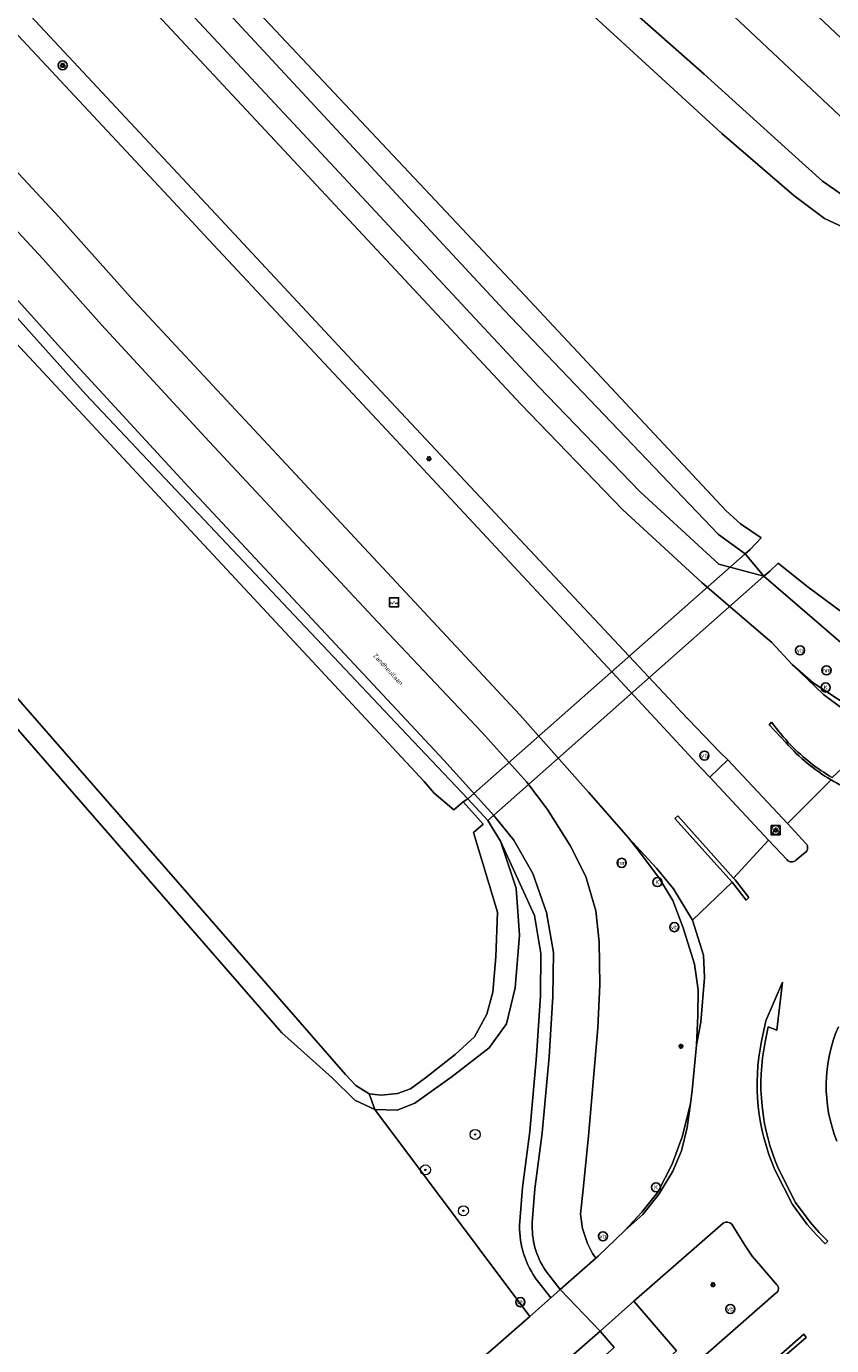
# Model space of a CAD drawing. Header units: metres. Extents: x 73718 to 76933, y 443658 to 446696.
# Tile 146 of 161: x 75808 to 75872, y 445458 to 445563. Entities that reach past the tile are written whole.
import ezdxf
from ezdxf.enums import TextEntityAlignment as Align

# ---------------------------------------------------------------- set-up
doc = ezdxf.new("R2010")
doc.units = ezdxf.units.M
for name, color, linetype, lineweight in [('B-WE-GK-BESCHOEIING-G', 130, 'GK-BESCHOEIING-SO', 18), ('B-WE-GR-BOOM-S', 90, 'Continuous', 25), ('B-WE-GR-GRAS-GV', 60, 'Continuous', 13), ('B-WE-IE-MEUBILAIR-S', 7, 'Continuous', 25), ('B-WE-KW-KUNSTWERK_DUIKER-GV', 170, 'Continuous', 18), ('B-WE-OG-TERREIN_OEVER-GV', 7, 'Continuous', 18), ('B-WE-OG-TOPOGRAFIE-T18', 10, 'Continuous', 18), ('B-WE-OG-WATER_SLOOT-GV', 120, 'Continuous', 18), ('B-WE-OG-WEG-GV', 7, 'Continuous', 18), ('B-WE-VH-GESLOTENVERHARDING_ASFALT-GV', 10, 'Continuous', 18), ('B-WE-VH-GESLOTENVERHARDING_BETON-GV', 10, 'Continuous', 18), ('B-WE-VH-OPENVERHARDING_BETONELEMENT-GV', 30, 'Continuous', 18), ('B-WE-VH-OPENVERHARDING_BETONSTRAATSTEEN-GV', 30, 'Continuous', 18), ('B-WE-VH-OPENVERHARDING_TEGEL-GV', 30, 'Continuous', 18)]:
    doc.layers.add(name, color=color, linetype=linetype, lineweight=lineweight)
doc.styles.add('NLCS-ISO', font='NLCS-ISO.ttf')
doc.styles.add('NLCS-ISO-M200-T18', font='NLCS-ISO.ttf', dxfattribs={"height": 0.36})
doc.linetypes.add('GK-BESCHOEIING-SO', pattern='A,18,-3,[1,NLCS.SHX,S=0.6,R=0,X=0,Y=0],-3', length=24)

# ---------------------------------------------------------------- blocks, each defined once
blk = doc.blocks.new('SIE-MEUBILAIR_BORD_WEGWIJZER-SO')
at = {"flags": 128}
blk.add_lwpolyline([(-1.8, 1.8), (1.8, 1.8), (1.8, -1.8), (-1.8, -1.8)], close=True, dxfattribs=at)
at = {"style": 'NLCS-ISO'}
blk.add_text('ww', height=1.8, dxfattribs=at).set_placement((0, 0), align=Align.MIDDLE_CENTER)
blk = doc.blocks.new('SIE-MEUBILAIR_BORD_VERKEER-SO')
at = {"flags": 128}
blk.add_lwpolyline([(-1.8, 1.8), (1.8, 1.8), (1.8, -1.8), (-1.8, -1.8)], close=True, dxfattribs=at)
at = {"style": 'NLCS-ISO'}
blk.add_text('vb', height=1.8, dxfattribs=at).set_placement((0, 0), align=Align.MIDDLE_CENTER)
blk = doc.blocks.new('SIE-MEUBILAIR_PAAL_VERKEERSBORD-SO')
blk.add_circle((0, 0), 1.8)
at = {"style": 'NLCS-ISO'}
blk.add_text('vb', height=1.8, dxfattribs=at).set_placement((0, 0), align=Align.MIDDLE_CENTER)
blk = doc.blocks.new('SIE-MEUBILAIR_PAAL_LICHTMAST-SO')
for points in [[(-0.62, 0), (-1, 0)], [(-0.71, 0.71), (-0.44, 0.44)], [(0, 1), (0, 0.62)], [(0.44, 0.44), (0.71, 0.71)], [(1, 0), (0.62, 0)], [(-0.71, -0.71), (-0.44, -0.44)], [(0, -0.62), (0, -1)], [(0.44, -0.44), (0.71, -0.71)]]:
    blk.add_lwpolyline(points)
blk.add_circle((0, 0), 0.5)
blk = doc.blocks.new('SIE-MEUBILAIR_PAAL_PORTAAL-SO')
blk.add_circle((0, 0), 1.8)
at = {"style": 'NLCS-ISO'}
blk.add_text('pt', height=1.8, dxfattribs=at).set_placement((0, 0), align=Align.MIDDLE_CENTER)
blk = doc.blocks.new('SIE-MEUBILAIR_PAAL_HECTOMETER-SO')
blk.add_circle((0, 0), 1.8)
at = {"style": 'NLCS-ISO'}
blk.add_text('hm', height=1.8, dxfattribs=at).set_placement((0, 0), align=Align.MIDDLE_CENTER)
blk = doc.blocks.new('SIE-MEUBILAIR_PUT_KOLK-SO')
blk.add_circle((0, 0), 1.8)
at = {"style": 'NLCS-ISO'}
blk.add_text('K', height=1.8, dxfattribs=at).set_placement((0, 0), align=Align.MIDDLE_CENTER)
blk = doc.blocks.new('SGR-BOOM_GBKN-SO')
at = {"linetype": 'ByBlock', "lineweight": 18}
h = blk.add_hatch(color=0, dxfattribs=at)
h.dxf.hatch_style = 1
edge = h.paths.add_edge_path()
edge.add_arc((0, 0), 0.25, 0, 360)
at = {"color": 0, "linetype": 'ByBlock', "lineweight": 18}
for radius in [2, 0.25]:
    blk.add_circle((0, 0), radius, dxfattribs=at)
at = {"color": 0, "linetype": 'ByBlock', "lineweight": 18, "style": 'NLCS-ISO'}
blk.add_attdef('SOORT', (2.5, 0), '', height=1.5, dxfattribs=at)

msp = doc.modelspace()

# ---------------------------------------------------------------- linework, layer by layer
at = {"layer": 'B-WE-GK-BESCHOEIING-G', "flags": 128}
for points in [[(75658.47, 445699.202), (75696.256, 445657.453), (75724.933, 445626.384), (75786.232, 445560.763), (75839.854, 445503.135), (75840.669, 445502.224), (75842.238, 445500.882)], [(75866.681, 445522.552), (75865.04, 445523.673), (75863.899, 445524.688), (75847.113, 445542.664), (75808.984, 445583.247), (75770.301, 445624.577), (75759.59, 445635.824), (75739.075, 445659.928), (75734.839, 445664.74), (75724.218, 445676.786), (75716.553, 445685.189), (75716.132, 445687.013), (75716.555, 445688.51)], [(75920.72, 445568.883), (75919.278, 445568.494), (75918.068, 445567.726), (75916.634, 445566.35), (75902.526, 445551.286), (75901.385, 445550.394), (75899.745, 445549.331), (75897.315, 445548.024), (75894.006, 445546.405), (75890.464, 445545.133), (75887.821, 445544.554), (75885.649, 445544.545), (75881.981, 445544.807), (75878.607, 445545.31), (75875.206, 445546.363), (75871.742, 445547.984), (75869.289, 445549.812), (75863.564, 445554.756), (75846.402, 445570.519), (75844.444, 445572.377)], [(75868.047, 445520.525), (75870.318, 445518.697), (75873.076, 445516.663), (75877.271, 445514.091), (75880.075, 445512.996), (75883.162, 445512.44), (75887.084, 445512.523), (75890.109, 445512.979), (75892.116, 445513.517), (75894.179, 445514.408), (75896.923, 445515.937), (75900.168, 445518.329), (75905.145, 445523.241), (75925.227, 445543.061), (75935.73, 445553.476), (75938.611, 445556.051), (75940.059, 445557.236), (75942.546, 445559.515)], [(75791.122, 445529.239), (75791.906, 445527.812), (75792.497, 445526.937), (75816.656, 445499.268)], [(75843.803, 445499.071), (75845.698, 445492.742), (75845.582, 445489.17), (75845.335, 445486.376), (75844.863, 445484.602), (75843.868, 445482.815), (75842.329, 445481.399), (75839.968, 445479.533), (75838.789, 445478.663), (75837.751, 445478.288), (75836.433, 445478.162), (75835.484, 445478.261), (75834.437, 445478.925), (75833.616, 445479.815), (75816.656, 445499.268)]]:
    msp.add_lwpolyline(points, dxfattribs=at)
at = {"layer": 'B-WE-GR-GRAS-GV', "flags": 128}
msp.add_lwpolyline([(75803.641, 445423.141), (75805.898, 445424.259), (75808.634, 445425.956), (75811.033, 445427.898), (75830.261, 445444.777), (75848.272, 445460.522), (75835.948, 445477.025), (75834.337, 445477.765), (75832.542, 445479.55), (75828.53, 445483.122), (75815.069, 445498.623), (75796.787, 445519.617), (75789.297, 445513.486)], dxfattribs=at)
at = {"layer": 'B-WE-KW-KUNSTWERK_DUIKER-GV', "flags": 128}
msp.add_lwpolyline([(75865.415, 445521.284), (75843.329, 445501.768), (75844.92, 445500.032), (75866.905, 445519.499)], close=True, dxfattribs=at)
at = {"layer": 'B-WE-OG-TERREIN_OEVER-GV', "flags": 128}
for points in [[(75807.229, 445582.756), (75846.21, 445540.701), (75863.282, 445522.826), (75865.415, 445521.284), (75865.823, 445521.634), (75866.681, 445522.552), (75865.04, 445523.673), (75863.899, 445524.688), (75847.113, 445542.664), (75808.984, 445583.247), (75770.301, 445624.577)], [(75846.402, 445570.519), (75863.564, 445554.756), (75869.289, 445549.812), (75871.742, 445547.984), (75875.206, 445546.363), (75878.607, 445545.31), (75881.981, 445544.807), (75885.649, 445544.545), (75887.821, 445544.554), (75890.464, 445545.133), (75894.006, 445546.405), (75897.315, 445548.024), (75899.745, 445549.331), (75901.385, 445550.394), (75902.526, 445551.286), (75916.634, 445566.35)], [(75916.395, 445569.351), (75910.188, 445562.522), (75903.754, 445555.615), (75900.081, 445552.287), (75896.919, 445550.234), (75891.719, 445548.152), (75886.899, 445547.225), (75881.43, 445547.112), (75877.866, 445547.804), (75874.081, 445549.205), (75871.564, 445550.949), (75869.144, 445553.165), (75862.146, 445559.473), (75848.92, 445571.198)], [(75786.232, 445560.763), (75839.854, 445503.135), (75840.669, 445502.224), (75842.238, 445500.882), (75842.981, 445501.511), (75843.329, 445501.768), (75838.028, 445507.373), (75812.921, 445533.978), (75801.524, 445546.682)], [(75873.076, 445516.663), (75870.318, 445518.697), (75868.047, 445520.525), (75867.369, 445519.893), (75866.905, 445519.499), (75873.035, 445514.211)]]:
    msp.add_lwpolyline(points, dxfattribs=at)
for points in [[(75791.906, 445527.812), (75791.122, 445529.239), (75785.898, 445524.862), (75787.566, 445524.967), (75790.43, 445527.153), (75791.446, 445525.913), (75793.679, 445523.187), (75796.787, 445519.617), (75815.069, 445498.623), (75828.53, 445483.122), (75832.542, 445479.55), (75834.337, 445477.765), (75835.948, 445477.025), (75835.484, 445478.261), (75834.437, 445478.925), (75833.616, 445479.815), (75816.656, 445499.268), (75792.497, 445526.937)], [(75835.484, 445478.261), (75835.948, 445477.025), (75837.715, 445476.973), (75839.119, 445477.537), (75842.087, 445479.649), (75845.049, 445481.935), (75846.414, 445483.841), (75847.115, 445486.703), (75847.449, 445490.893), (75847.18, 445494.635), (75845.933, 445498.395), (75844.92, 445500.032), (75843.329, 445501.768), (75842.981, 445501.511), (75844.553, 445499.738), (75843.803, 445499.071), (75845.698, 445492.742), (75845.582, 445489.17), (75845.335, 445486.376), (75844.863, 445484.602), (75843.868, 445482.815), (75842.329, 445481.399), (75839.968, 445479.533), (75838.789, 445478.663), (75837.751, 445478.288), (75836.433, 445478.162)]]:
    msp.add_lwpolyline(points, close=True, dxfattribs=at)
at = {"layer": 'B-WE-OG-WATER_SLOOT-GV', "flags": 128}
for points in [[(75770.301, 445624.577), (75808.984, 445583.247), (75847.113, 445542.664), (75863.899, 445524.688), (75865.04, 445523.673), (75866.681, 445522.552), (75865.823, 445521.634), (75865.415, 445521.284), (75866.905, 445519.499)], [(75916.634, 445566.35), (75902.526, 445551.286), (75901.385, 445550.394), (75899.745, 445549.331), (75897.315, 445548.024), (75894.006, 445546.405), (75890.464, 445545.133), (75887.821, 445544.554), (75885.649, 445544.545), (75881.981, 445544.807), (75878.607, 445545.31), (75875.206, 445546.363), (75871.742, 445547.984), (75869.289, 445549.812), (75863.564, 445554.756), (75846.402, 445570.519)], [(75866.905, 445519.499), (75867.369, 445519.893), (75868.047, 445520.525), (75870.318, 445518.697), (75873.076, 445516.663), (75877.271, 445514.091), (75880.075, 445512.996), (75883.162, 445512.44), (75887.084, 445512.523), (75890.109, 445512.979), (75892.116, 445513.517), (75894.179, 445514.408), (75896.923, 445515.937), (75900.168, 445518.329), (75905.145, 445523.241), (75925.227, 445543.061), (75935.73, 445553.476), (75938.611, 445556.051), (75940.059, 445557.236), (75942.546, 445559.515), (75942.894, 445560.904), (75943.338, 445563.393)], [(75792.497, 445526.937), (75816.656, 445499.268), (75833.616, 445479.815), (75834.437, 445478.925), (75835.484, 445478.261), (75836.433, 445478.162), (75837.751, 445478.288), (75838.789, 445478.663), (75839.968, 445479.533), (75842.329, 445481.399), (75843.868, 445482.815), (75844.863, 445484.602), (75845.335, 445486.376), (75845.582, 445489.17), (75845.698, 445492.742), (75843.803, 445499.071), (75844.553, 445499.738), (75842.981, 445501.511), (75842.238, 445500.882), (75840.669, 445502.224), (75839.854, 445503.135), (75786.232, 445560.763)]]:
    msp.add_lwpolyline(points, dxfattribs=at)
at = {"layer": 'B-WE-OG-WEG-GV', "flags": 128}
for points in [[(75772.365, 445616.707), (75811.123, 445575.23), (75811.511, 445574.815), (75830.566, 445554.36), (75848.978, 445534.596), (75857.066, 445526.208), (75863.318, 445520.46), (75866.905, 445519.499), (75865.415, 445521.284), (75863.282, 445522.826), (75846.21, 445540.701), (75807.229, 445582.756)], [(75918.782, 445573.311), (75901.686, 445554.868), (75898.381, 445558.014), (75897.266, 445556.76), (75897.463, 445552.237), (75880.075, 445551.347), (75879.854, 445555.956), (75878.696, 445557.041), (75875.559, 445553.715), (75848.212, 445579.446)], [(75873.035, 445514.211), (75866.905, 445519.499), (75863.318, 445520.46), (75857.066, 445526.208), (75848.978, 445534.596), (75830.566, 445554.36), (75811.511, 445574.815)], [(75810.049, 445573.45), (75829.103, 445552.997), (75847.526, 445533.22), (75855.668, 445524.776), (75861.992, 445518.963), (75866.486, 445515.129), (75867.548, 445514.222), (75869.163, 445512.467), (75870.866, 445510.967), (75871.002, 445510.905), (75873.523, 445509.221)], [(75848.92, 445571.198), (75862.146, 445559.473), (75869.144, 445553.165), (75871.564, 445550.949), (75874.081, 445549.205), (75877.866, 445547.804), (75881.43, 445547.112), (75886.899, 445547.225), (75891.719, 445548.152), (75896.919, 445550.234), (75900.081, 445552.287), (75903.754, 445555.615), (75910.188, 445562.522), (75916.395, 445569.351)], [(75803.028, 445567.402), (75821.366, 445547.739), (75822.331, 445546.705), (75837.63, 445530.325), (75850.985, 445515.991), (75858.277, 445508.141), (75861.923, 445504.215), (75862.611, 445503.483), (75864.036, 445504.865), (75863.411, 445505.492), (75860.298, 445508.722), (75859.705, 445509.356), (75834.471, 445536.314), (75823.643, 445547.924), (75807.415, 445565.325)], [(75795.395, 445560.016), (75809.515, 445544.775), (75814.185, 445539.526), (75822.746, 445530.21), (75836.139, 445515.86), (75844.447, 445507.078), (75848.043, 445503.099), (75849.687, 445500.905), (75851.493, 445498.043), (75852.731, 445495.568), (75853.526, 445492.847), (75853.798, 445490.362), (75853.852, 445486.944), (75853.686, 445483.527), (75852.946, 445474.899), (75852.512, 445470.663), (75852.307, 445468.692), (75852.478, 445467.542), (75852.871, 445466.358), (75853.277, 445465.54), (75853.523, 445465.176), (75853.716, 445465.325), (75855.829, 445467.381), (75857.194, 445468.846), (75858.473, 445470.437), (75859.607, 445472.671), (75860.4, 445474.836), (75860.96, 445477.042), (75861.078, 445477.509), (75861.208, 445478.54), (75861.551, 445482.131), (75861.643, 445484.494), (75861.669, 445486.543), (75861.373, 445488.599), (75860.494, 445491.488), (75859.666, 445493.666), (75858.573, 445495.452), (75857.015, 445497.537), (75856.13, 445498.654), (75852.954, 445502.298), (75852.29, 445503.045), (75847.493, 445508.441), (75838.384, 445518.236), (75817.538, 445540.566), (75816.715, 445541.488), (75810.819, 445548.095), (75797.576, 445562.301)], [(75848.474, 445468.025), (75848.684, 445470.692), (75849.263, 445475.161), (75849.809, 445481.211), (75850.12, 445486.025), (75850.156, 445489.521), (75849.61, 445492.71), (75848.524, 445495.824), (75847.001, 445498.479), (75845.411, 445500.433), (75841.442, 445504.832), (75820.78, 445526.97), (75810.918, 445537.674), (75804.237, 445545.082), (75792.886, 445557.27)], [(75801.524, 445546.682), (75812.921, 445533.978), (75838.028, 445507.373), (75843.329, 445501.768), (75844.92, 445500.032), (75845.933, 445498.395), (75848.638, 445492.459), (75849.155, 445489.441), (75849.12, 445486.062), (75848.812, 445481.288), (75848.269, 445475.27), (75847.689, 445470.796), (75847.476, 445468.093)], [(75845.933, 445498.395), (75847.18, 445494.635), (75847.449, 445490.893), (75847.115, 445486.703), (75846.414, 445483.841), (75845.049, 445481.935), (75842.087, 445479.649), (75839.119, 445477.537), (75837.715, 445476.973), (75835.948, 445477.025), (75848.272, 445460.522), (75849.937, 445462.012), (75848.71, 445463.622)], [(75847.476, 445468.093), (75847.689, 445470.796), (75848.269, 445475.27), (75848.812, 445481.288), (75849.12, 445486.062), (75849.155, 445489.441), (75848.638, 445492.459), (75845.933, 445498.395)], [(75848.71, 445463.622), (75849.937, 445462.012), (75850.684, 445462.681), (75849.522, 445464.206)]]:
    msp.add_lwpolyline(points, dxfattribs=at)
at = {"layer": 'B-WE-OG-WEG-GV'}
for points in [[(75848.71, 445463.622, -0.1651297), (75847.476, 445468.093)], [(75847.476, 445468.093, 0.1651297), (75848.71, 445463.622)], [(75849.522, 445464.206, -0.1638656), (75848.474, 445468.025)]]:
    msp.add_lwpolyline(points, format="xyb", dxfattribs=at)
at = {"layer": 'B-WE-VH-GESLOTENVERHARDING_ASFALT-GV', "flags": 128}
for points in [[(75869.826, 445565.428), (75878.696, 445557.041), (75879.854, 445555.956), (75897.266, 445556.76), (75898.381, 445558.014), (75915.497, 445576.406)], [(75829.103, 445552.997), (75810.049, 445573.45), (75809.662, 445573.864), (75804.298, 445568.667), (75807.415, 445565.325), (75823.643, 445547.924), (75834.471, 445536.314), (75859.705, 445509.356), (75860.298, 445508.722), (75863.411, 445505.492), (75864.036, 445504.865), (75868.775, 445499.791), (75872.259, 445503.271)], [(75797.576, 445562.301), (75810.819, 445548.095), (75816.715, 445541.488), (75817.538, 445540.566), (75838.384, 445518.236), (75847.493, 445508.441), (75852.29, 445503.045), (75852.954, 445502.298), (75856.13, 445498.654), (75858.365, 445496.235), (75859.712, 445494.6), (75861.237, 445492.093), (75864.388, 445495.127), (75859.828, 445500.199), (75860.051, 445500.399), (75864.501, 445495.451), (75867.285, 445498.471), (75862.611, 445503.483), (75861.923, 445504.215), (75858.277, 445508.141), (75850.985, 445515.991), (75837.63, 445530.325), (75822.331, 445546.705), (75821.366, 445547.739), (75803.028, 445567.402)], [(75809.515, 445544.775), (75795.395, 445560.016), (75792.886, 445557.27), (75804.237, 445545.082), (75810.918, 445537.674), (75820.78, 445526.97), (75841.442, 445504.832), (75845.411, 445500.433), (75847.001, 445498.479), (75848.524, 445495.824), (75849.61, 445492.71), (75850.156, 445489.521), (75850.12, 445486.025), (75849.809, 445481.211), (75849.263, 445475.161), (75848.684, 445470.692), (75848.474, 445468.025)], [(75872.335, 445503.461), (75876.489, 445507.321), (75875.734, 445507.545), (75873.325, 445508.82), (75871.65, 445510.086), (75869.163, 445512.467), (75867.548, 445514.222), (75866.486, 445515.129), (75861.992, 445518.963), (75855.668, 445524.776), (75847.526, 445533.22), (75829.103, 445552.997)], [(75849.522, 445464.206), (75850.684, 445462.681), (75853.523, 445465.176), (75853.277, 445465.54), (75852.871, 445466.358), (75852.478, 445467.542), (75852.307, 445468.692), (75852.512, 445470.663), (75852.946, 445474.899), (75853.686, 445483.527), (75853.852, 445486.944), (75853.798, 445490.362), (75853.526, 445492.847), (75852.731, 445495.568), (75851.493, 445498.043), (75849.687, 445500.905), (75848.043, 445503.099), (75844.447, 445507.078), (75836.139, 445515.86), (75822.746, 445530.21), (75814.185, 445539.526), (75809.515, 445544.775)], [(75868.68, 445506.218), (75867.321, 445507.659), (75867.518, 445507.871)], [(75872.259, 445503.271), (75868.775, 445499.791), (75870.256, 445498.205)], [(75868.747, 445496.903), (75867.285, 445498.471), (75864.501, 445495.451), (75864.619, 445495.319), (75865.702, 445493.898), (75865.49, 445493.682), (75864.388, 445495.127), (75861.237, 445492.093), (75862.101, 445489.3), (75862.175, 445487.52), (75861.878, 445483.965), (75861.551, 445482.131), (75861.208, 445478.54), (75861.078, 445477.509), (75860.813, 445475.575), (75860.349, 445473.726), (75859.672, 445472.113), (75858.576, 445470.291), (75857.277, 445468.665), (75855.829, 445467.381), (75853.716, 445465.325), (75853.523, 445465.176), (75850.684, 445462.681), (75853.88, 445459.366), (75856.545, 445461.743), (75863.663, 445467.977)], [(75870.18, 445497.484), (75869.438, 445496.867)], [(75866.722, 445482.473), (75867.063, 445484.087), (75868.377, 445487.161), (75867.928, 445483.334), (75867.248, 445483.601), (75867.016, 445482.413)], [(75868.055, 445472.343), (75869.428, 445469.6), (75870.583, 445468.042), (75871.32, 445467.236), (75872.009, 445466.526), (75871.794, 445466.317), (75871.101, 445467.03), (75870.351, 445467.851), (75869.172, 445469.442), (75867.783, 445472.216)], [(75864.355, 445467.893), (75864.926, 445466.993), (75865.445, 445466.136), (75865.965, 445465.325), (75866.669, 445464.531), (75867.946, 445463.054)], [(75810.343, 445421.256), (75813.405, 445423.947), (75814.103, 445424.561), (75822.725, 445432.007), (75840.198, 445447.348), (75842.137, 445449.019), (75843.156, 445449.658), (75842.963, 445449.858), (75843.662, 445450.442), (75853.88, 445459.366), (75850.684, 445462.681), (75849.937, 445462.012), (75848.272, 445460.522), (75830.261, 445444.777), (75811.033, 445427.898), (75808.634, 445425.956), (75805.898, 445424.259)], [(75867.89, 445462.424), (75858.155, 445453.879)]]:
    msp.add_lwpolyline(points, dxfattribs=at)
at = {"layer": 'B-WE-VH-GESLOTENVERHARDING_ASFALT-GV'}
for points in [[(75867.518, 445507.871, 0.0342439), (75869.057, 445506.044)], [(75872.259, 445503.271, -0.0759313), (75868.68, 445506.218)], [(75869.057, 445506.044, 0.0680967), (75872.335, 445503.461)], [(75875.774, 445501.729, -0.06264), (75872.259, 445503.271)], [(75870.256, 445498.205, -0.4758387), (75870.18, 445497.484)], [(75869.438, 445496.867, -0.4206836), (75868.747, 445496.903)], [(75872.718, 445474.509, -0.2009673), (75872.836, 445483.608)], [(75867.783, 445472.216, -0.154125), (75866.722, 445482.473)], [(75867.016, 445482.413, 0.1541441), (75868.055, 445472.343)], [(75848.474, 445468.025, 0.1638656), (75849.522, 445464.206)], [(75863.663, 445467.977, -0.3189871), (75864.355, 445467.893)], [(75867.946, 445463.054, -0.4887811), (75867.89, 445462.424)]]:
    msp.add_lwpolyline(points, format="xyb", dxfattribs=at)
at = {"layer": 'B-WE-VH-GESLOTENVERHARDING_ASFALT-GV', "flags": 128}
msp.add_lwpolyline([(75864.847, 445454.177), (75864.696, 445454.379), (75870.086, 445459.125), (75870.283, 445458.864)], close=True, dxfattribs=at)
at = {"layer": 'B-WE-VH-GESLOTENVERHARDING_BETON-GV', "flags": 128}
for points in [[(75878.217, 445507.255), (75876.234, 445507.905), (75873.523, 445509.221), (75871.002, 445510.905), (75870.866, 445510.967), (75869.163, 445512.467), (75871.65, 445510.086), (75873.325, 445508.82), (75875.734, 445507.545), (75876.489, 445507.321), (75878.102, 445506.843), (75880.853, 445506.488), (75882.243, 445506.621), (75880.26, 445506.837)], [(75861.237, 445492.093), (75859.712, 445494.6), (75858.365, 445496.235), (75856.13, 445498.654), (75857.015, 445497.537), (75858.573, 445495.452), (75859.666, 445493.666), (75860.494, 445491.488), (75861.373, 445488.599), (75861.669, 445486.543), (75861.643, 445484.494), (75861.551, 445482.131), (75861.878, 445483.965), (75862.175, 445487.52), (75862.101, 445489.3)], [(75861.078, 445477.509), (75860.96, 445477.042), (75860.4, 445474.836), (75859.607, 445472.671), (75858.473, 445470.437), (75857.194, 445468.846), (75855.829, 445467.381), (75857.277, 445468.665), (75858.576, 445470.291), (75859.672, 445472.113), (75860.349, 445473.726), (75860.813, 445475.575)]]:
    msp.add_lwpolyline(points, close=True, dxfattribs=at)
at = {"layer": 'B-WE-VH-OPENVERHARDING_BETONELEMENT-GV', "flags": 128}
for points in [[(75867.518, 445507.871), (75867.321, 445507.659), (75868.68, 445506.218)], [(75867.016, 445482.413), (75867.248, 445483.601), (75867.928, 445483.334), (75868.377, 445487.161), (75867.063, 445484.087), (75866.722, 445482.473)], [(75867.783, 445472.216), (75869.172, 445469.442), (75870.351, 445467.851), (75871.101, 445467.03), (75871.794, 445466.317), (75872.009, 445466.526), (75871.32, 445467.236), (75870.583, 445468.042), (75869.428, 445469.6), (75868.055, 445472.343)]]:
    msp.add_lwpolyline(points, dxfattribs=at)
at = {"layer": 'B-WE-VH-OPENVERHARDING_BETONELEMENT-GV'}
for points in [[(75869.057, 445506.044, -0.0342439), (75867.518, 445507.871)], [(75868.68, 445506.218, 0.0759313), (75872.259, 445503.271)], [(75872.335, 445503.461, -0.0680967), (75869.057, 445506.044)], [(75872.259, 445503.271, 0.06264), (75875.774, 445501.729)], [(75872.836, 445483.608, 0.2009673), (75872.718, 445474.509)], [(75866.722, 445482.473, 0.154125), (75867.783, 445472.216)], [(75868.055, 445472.343, -0.1541441), (75867.016, 445482.413)]]:
    msp.add_lwpolyline(points, format="xyb", dxfattribs=at)
at = {"layer": 'B-WE-VH-OPENVERHARDING_BETONELEMENT-GV', "flags": 128}
for points in [[(75864.501, 445495.451), (75860.051, 445500.399), (75859.828, 445500.199), (75864.388, 445495.127), (75865.49, 445493.682), (75865.702, 445493.898), (75864.619, 445495.319)], [(75864.847, 445454.177), (75870.283, 445458.864), (75870.086, 445459.125), (75864.696, 445454.379)]]:
    msp.add_lwpolyline(points, close=True, dxfattribs=at)
at = {"layer": 'B-WE-VH-OPENVERHARDING_BETONSTRAATSTEEN-GV', "flags": 128}
for points in [[(75717.707, 445709.671), (75713.729, 445705.475), (75714.062, 445705.16), (75741.487, 445679.165), (75741.989, 445678.729), (75771.955, 445651.76), (75843.224, 445584.271), (75848.212, 445579.446), (75875.559, 445553.715), (75878.696, 445557.041), (75869.826, 445565.428), (75851.63, 445582.429), (75825.415, 445607.087), (75762.135, 445667.757)], [(75855.481, 445451.544), (75852.048, 445455.473), (75854.994, 445458.075), (75853.88, 445459.366), (75843.662, 445450.442), (75848.294, 445445.183)]]:
    msp.add_lwpolyline(points, close=True, dxfattribs=at)
for points in [[(75864.036, 445504.865), (75862.611, 445503.483), (75867.285, 445498.471), (75868.747, 445496.903)], [(75870.256, 445498.205), (75868.775, 445499.791), (75864.036, 445504.865)], [(75869.438, 445496.867), (75870.18, 445497.484)], [(75863.663, 445467.977), (75856.545, 445461.743), (75859.958, 445457.793), (75857.032, 445455.2), (75858.155, 445453.879), (75867.89, 445462.424)], [(75867.946, 445463.054), (75866.669, 445464.531), (75865.965, 445465.325), (75865.445, 445466.136), (75864.926, 445466.993), (75864.355, 445467.893)]]:
    msp.add_lwpolyline(points, dxfattribs=at)
at = {"layer": 'B-WE-VH-OPENVERHARDING_BETONSTRAATSTEEN-GV'}
for points in [[(75870.18, 445497.484, 0.4758387), (75870.256, 445498.205)], [(75868.747, 445496.903, 0.4206836), (75869.438, 445496.867)], [(75864.355, 445467.893, 0.3189871), (75863.663, 445467.977)], [(75867.89, 445462.424, 0.4887811), (75867.946, 445463.054)]]:
    msp.add_lwpolyline(points, format="xyb", dxfattribs=at)
at = {"layer": 'B-WE-VH-OPENVERHARDING_TEGEL-GV', "flags": 128}
msp.add_lwpolyline([(75856.545, 445461.743), (75853.88, 445459.366), (75854.994, 445458.075), (75852.048, 445455.473), (75855.481, 445451.544), (75858.155, 445453.879), (75857.032, 445455.2), (75859.958, 445457.793)], close=True, dxfattribs=at)

# ---------------------------------------------------------------- block references
at = {"layer": 'B-WE-GR-BOOM-S', "xscale": 0.2, "yscale": 0.2, "zscale": 0.2}
for p in [(75843.929, 445475.035), (75839.964, 445472.209), (75842.99, 445468.955)]:
    msp.add_blockref('SGR-BOOM_GBKN-SO', p, dxfattribs=at)
at = {"layer": 'B-WE-IE-MEUBILAIR-S', "xscale": 0.2, "yscale": 0.2, "zscale": 0.2}
for name, p in [('SIE-MEUBILAIR_PAAL_VERKEERSBORD-SO', (75811.081, 445560.178)), ('SIE-MEUBILAIR_PAAL_LICHTMAST-SO', (75811.081, 445560.178)), ('SIE-MEUBILAIR_PAAL_LICHTMAST-SO', (75840.259, 445528.855)), ('SIE-MEUBILAIR_BORD_WEGWIJZER-SO', (75837.468, 445517.423)), ('SIE-MEUBILAIR_PAAL_VERKEERSBORD-SO', (75869.793, 445513.582)), ('SIE-MEUBILAIR_PAAL_HECTOMETER-SO', (75871.891, 445512.003)), ('SIE-MEUBILAIR_PUT_KOLK-SO', (75871.818, 445510.631)), ('SIE-MEUBILAIR_PAAL_VERKEERSBORD-SO', (75862.178, 445505.21)), ('SIE-MEUBILAIR_BORD_VERKEER-SO', (75867.835, 445499.267)), ('SIE-MEUBILAIR_PAAL_PORTAAL-SO', (75867.848, 445499.27)), ('SIE-MEUBILAIR_PAAL_LICHTMAST-SO', (75867.848, 445499.27)), ('SIE-MEUBILAIR_PAAL_HECTOMETER-SO', (75855.59, 445496.665)), ('SIE-MEUBILAIR_PUT_KOLK-SO', (75858.438, 445495.128)), ('SIE-MEUBILAIR_PAAL_VERKEERSBORD-SO', (75859.782, 445491.543)), ('SIE-MEUBILAIR_PAAL_LICHTMAST-SO', (75860.308, 445482.055)), ('SIE-MEUBILAIR_PUT_KOLK-SO', (75858.323, 445470.824)), ('SIE-MEUBILAIR_PAAL_VERKEERSBORD-SO', (75854.09, 445466.928)), ('SIE-MEUBILAIR_PAAL_LICHTMAST-SO', (75862.865, 445463.061)), ('SIE-MEUBILAIR_PAAL_VERKEERSBORD-SO', (75847.522, 445461.675)), ('SIE-MEUBILAIR_PAAL_VERKEERSBORD-SO', (75864.23, 445461.131))]:
    msp.add_blockref(name, p, dxfattribs=at)

# ---------------------------------------------------------------- texts
at = {"layer": 'B-WE-OG-TOPOGRAFIE-T18', "style": 'NLCS-ISO-M200-T18'}
msp.add_text('Zandheullaan', height=0.36, rotation=312.9, dxfattribs=at).set_placement((75837, 445512.086), align=Align.MIDDLE)

doc.saveas('drawing.dxf')
